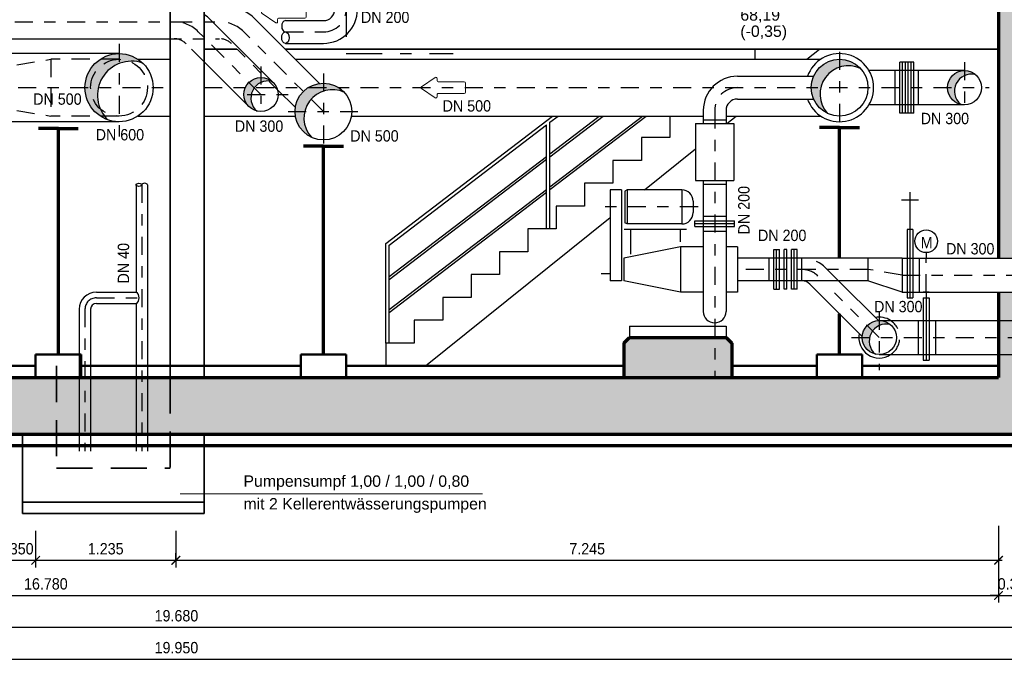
# Model space of a CAD drawing. Header units: metres. Extents: x -5 to 93, y -48 to 79.
# Tile 33 of 91: x 13.74 to 22.41, y 28.87 to 34.56. Entities that reach past the tile are written whole.
import ezdxf

# ---------------------------------------------------------------- set-up
doc = ezdxf.new("R2010")
doc.units = ezdxf.units.M
doc.header["$LTSCALE"] = 0.05
doc.header["$PDMODE"] = 35
doc.header["$PDSIZE"] = 0.1
for name, pattern in [('STRICHPUNKT2', [12.7, 6.35, -3.175, 0, -3.175]), ('VERDECKT', [9.525, 6.35, -3.175]), ('VERDECKT2', [4.7625, 3.175, -1.5875])]:
    doc.linetypes.add(name, pattern=pattern)
for name, color, linetype, lineweight in [('Bemassung_Bau', 7, 'Continuous', 18), ('Beschrifttung', 7, 'Continuous', 18), ('Beschriftung-Schnitte', 7, 'Continuous', 25), ('Rohre', 160, 'Continuous', 30), ('Rohre_mitte', 160, 'STRICHPUNKT2', 25), ('Rohre_verdeckt', 160, 'VERDECKT2', 25), ('Sonstiges _3', 3, 'Continuous', 70), ('Treppe', 7, 'Continuous', 25), ('Wand', 6, 'Continuous', 70), ('Wand-dünn', 2, 'Continuous', 35), ('Wand-Fussbodenaufbau', 1, 'Continuous', 50), ('Wand-Schraffur', 252, 'Continuous', 20), ('Wand-verdeckt', 2, 'VERDECKT', 35)]:
    doc.layers.add(name, color=color, linetype=linetype, lineweight=lineweight)
doc.layers.add('Rohre_Schraffur', color=253, linetype='Continuous')
doc.layers.add('Rohre_Text', color=160, linetype='Continuous')
doc.styles.add('Arial', font='arial.ttf', dxfattribs={"width": 0.9})
doc.styles.get("Standard").update_dxf_attribs({"font": 'arial.ttf'})
doc.dimstyles.new('AEC Bemassung 1-50', dxfattribs={"dimtxt": 0.1, "dimasz": 0.075, "dimexe": 0.0625, "dimexo": 0, "dimgap": 0.05, "dimtad": 1, "dimdec": 3, "dimrnd": 0.005, "dimzin": 1, "dimdsep": 46, "dimtxsty": 'Arial', "dimblk": 'ARCHTICK', "dimcen": 0.125, "dimdle": 0.03125, "dimazin": 0, "dimtfac": 1, "dimtdec": 3, "dimtix": 1, "dimtmove": 2, "dimatfit": 2, "dimfxl": 1, "dimtolj": 1, "dimtzin": 0, "dimarcsym": 0})

# ---------------------------------------------------------------- blocks, each defined once
blk = doc.blocks.new('Pfeil')
at = {"layer": 'Beschrifttung'}
for p, q in [((0.3875, 0.0083), (0.2655, 0.0896)), ((0, -0.04), (0, 0.04)), ((0.01, 0.05), (0.24, 0.05)), ((0.25, 0.06), (0.25, 0.0813)), ((0.01, -0.05), (0.24, -0.05)), ((0.25, -0.0813), (0.25, -0.06)), ((0.2655, -0.0896), (0.3875, -0.0083))]:
    blk.add_line(p, q, dxfattribs=at)
for centre, start, end in [((0.26, 0.0813), 56.30993, 180), ((0.01, 0.04), 90, 180), ((0.24, 0.06), 270, 0), ((0.382, 0), 303.69007, 56.30993), ((0.01, -0.04), 180, 270), ((0.24, -0.06), 0, 90), ((0.26, -0.0813), 180, 303.69007)]:
    blk.add_arc(centre, 0.01, start, end, dxfattribs=at)
blk = doc.blocks.new('_ArchTick')
at = {"color": 0, "linetype": 'ByBlock', "const_width": 0.15}
blk.add_lwpolyline([(-0.5, -0.5), (0.5, 0.5)], dxfattribs=at)
blk = doc.blocks.new('*D201')
at = {"layer": 'Bemassung_Bau', "color": 0, "lineweight": -2, "transparency": 16777216}
for p, q in [((13.5294, 30.0655), (13.5294, 29.743)), ((13.8794, 30.0655), (13.8794, 29.743)), ((13.5294, 29.8055), (13.4544, 29.8055)), ((13.5294, 29.8055), (13.8794, 29.8055)), ((13.8794, 29.8055), (13.9544, 29.8055))]:
    blk.add_line(p, q, dxfattribs=at)
at = {"layer": 'Defpoints', "color": 0, "transparency": 16777216}
for p in [(13.5294, 30.0655), (13.8794, 30.0655), (13.8794, 29.8055)]:
    blk.add_point(p, dxfattribs=at)
at = {"layer": 'Bemassung_Bau', "color": 0, "lineweight": -2, "transparency": 16777216, "xscale": 0.075, "yscale": 0.075, "zscale": 0.075}
blk.add_blockref('_ArchTick', (13.5294, 29.8055), dxfattribs=at)
at = {"layer": 'Bemassung_Bau', "color": 0, "lineweight": -2, "transparency": 16777216, "xscale": 0.075, "yscale": 0.075, "zscale": 0.075, "rotation": 180}
blk.add_blockref('_ArchTick', (13.8794, 29.8055), dxfattribs=at)
at = {"layer": 'Bemassung_Bau', "color": 0, "transparency": 16777216, "insert": (13.7044, 29.9066), "char_height": 0.1, "attachment_point": 5, "style": 'Arial'}
blk.add_mtext('\\A1;0.350', dxfattribs=at)
blk = doc.blocks.new('*D202')
at = {"layer": 'Bemassung_Bau', "color": 0, "lineweight": -2, "transparency": 16777216}
for p, q in [((13.8794, 30.0655), (13.8794, 29.743)), ((15.114, 30.0655), (15.114, 29.743)), ((13.8481, 29.8055), (15.1452, 29.8055))]:
    blk.add_line(p, q, dxfattribs=at)
at = {"layer": 'Defpoints', "color": 0, "transparency": 16777216}
for p in [(13.8794, 30.0655), (15.114, 30.0655), (15.114, 29.8055)]:
    blk.add_point(p, dxfattribs=at)
at = {"layer": 'Bemassung_Bau', "color": 0, "lineweight": -2, "transparency": 16777216, "xscale": 0.075, "yscale": 0.075, "zscale": 0.075, "rotation": 180}
blk.add_blockref('_ArchTick', (13.8794, 29.8055), dxfattribs=at)
at = {"layer": 'Bemassung_Bau', "color": 0, "lineweight": -2, "transparency": 16777216, "xscale": 0.075, "yscale": 0.075, "zscale": 0.075}
blk.add_blockref('_ArchTick', (15.114, 29.8055), dxfattribs=at)
at = {"layer": 'Bemassung_Bau', "color": 0, "transparency": 16777216, "insert": (14.4967, 29.9066), "char_height": 0.1, "attachment_point": 5, "style": 'Arial'}
blk.add_mtext('\\A1;1.235', dxfattribs=at)
blk = doc.blocks.new('*D204')
at = {"layer": 'Bemassung_Bau', "color": 0, "lineweight": -2, "transparency": 16777216}
for p, q in [((22.3594, 30.1103), (22.3594, 29.743)), ((15.114, 29.8055), (15.114, 29.868)), ((15.0827, 29.8055), (22.3906, 29.8055))]:
    blk.add_line(p, q, dxfattribs=at)
at = {"layer": 'Defpoints', "color": 0, "transparency": 16777216}
for p in [(22.3594, 30.1103), (15.114, 29.8055), (22.3594, 29.8055)]:
    blk.add_point(p, dxfattribs=at)
at = {"layer": 'Bemassung_Bau', "color": 0, "lineweight": -2, "transparency": 16777216, "xscale": 0.075, "yscale": 0.075, "zscale": 0.075, "rotation": 180}
blk.add_blockref('_ArchTick', (15.114, 29.8055), dxfattribs=at)
at = {"layer": 'Bemassung_Bau', "color": 0, "lineweight": -2, "transparency": 16777216, "xscale": 0.075, "yscale": 0.075, "zscale": 0.075}
blk.add_blockref('_ArchTick', (22.3594, 29.8055), dxfattribs=at)
at = {"layer": 'Bemassung_Bau', "color": 0, "transparency": 16777216, "insert": (18.7367, 29.9065), "char_height": 0.1, "attachment_point": 5, "style": 'Arial'}
blk.add_mtext('\\A1;7.245', dxfattribs=at)
blk = doc.blocks.new('*D205')
at = {"layer": 'Bemassung_Bau', "color": 0, "lineweight": -2, "transparency": 16777216}
for p, q in [((22.3594, 29.8055), (22.3594, 29.4338)), ((5.5481, 29.4963), (22.3906, 29.4963)), ((5.5794, 29.4963), (5.5794, 29.5588))]:
    blk.add_line(p, q, dxfattribs=at)
at = {"layer": 'Defpoints', "color": 0, "transparency": 16777216}
for p in [(22.3594, 29.8055), (5.5794, 29.4963), (22.3594, 29.4963)]:
    blk.add_point(p, dxfattribs=at)
at = {"layer": 'Bemassung_Bau', "color": 0, "lineweight": -2, "transparency": 16777216, "xscale": 0.075, "yscale": 0.075, "zscale": 0.075, "rotation": 180}
blk.add_blockref('_ArchTick', (5.5794, 29.4963), dxfattribs=at)
at = {"layer": 'Bemassung_Bau', "color": 0, "lineweight": -2, "transparency": 16777216, "xscale": 0.075, "yscale": 0.075, "zscale": 0.075}
blk.add_blockref('_ArchTick', (22.3594, 29.4963), dxfattribs=at)
at = {"layer": 'Bemassung_Bau', "color": 0, "transparency": 16777216, "insert": (13.9694, 29.5974), "char_height": 0.1, "attachment_point": 5, "style": 'Arial'}
blk.add_mtext('\\A1;16.780', dxfattribs=at)
blk = doc.blocks.new('*D206')
at = {"layer": 'Bemassung_Bau', "color": 0, "lineweight": -2, "transparency": 16777216}
for p, q in [((22.6594, 30.1026), (22.6594, 29.4338)), ((22.3594, 29.8055), (22.3594, 29.4338)), ((22.3594, 29.4963), (22.2844, 29.4963)), ((22.3594, 29.4963), (22.6594, 29.4963)), ((22.6594, 29.4963), (22.7344, 29.4963))]:
    blk.add_line(p, q, dxfattribs=at)
at = {"layer": 'Defpoints', "color": 0, "transparency": 16777216}
for p in [(22.6594, 30.1026), (22.3594, 29.8055), (22.6594, 29.4963)]:
    blk.add_point(p, dxfattribs=at)
at = {"layer": 'Bemassung_Bau', "color": 0, "lineweight": -2, "transparency": 16777216, "xscale": 0.075, "yscale": 0.075, "zscale": 0.075}
blk.add_blockref('_ArchTick', (22.3594, 29.4963), dxfattribs=at)
at = {"layer": 'Bemassung_Bau', "color": 0, "lineweight": -2, "transparency": 16777216, "xscale": 0.075, "yscale": 0.075, "zscale": 0.075, "rotation": 180}
blk.add_blockref('_ArchTick', (22.6594, 29.4963), dxfattribs=at)
at = {"layer": 'Bemassung_Bau', "color": 0, "transparency": 16777216, "insert": (22.5094, 29.5974), "char_height": 0.1, "attachment_point": 5, "style": 'Arial'}
blk.add_mtext('\\A1;0.300', dxfattribs=at)
blk = doc.blocks.new('*D209')
at = {"layer": 'Bemassung_Bau', "color": 0, "lineweight": -2, "transparency": 16777216}
for p, q in [((5.2794, 29.4963), (5.2794, 29.1533)), ((24.9594, 29.4963), (24.9594, 29.1533)), ((5.2481, 29.2158), (24.9906, 29.2158))]:
    blk.add_line(p, q, dxfattribs=at)
at = {"layer": 'Defpoints', "color": 0, "transparency": 16777216}
for p in [(5.2794, 29.4963), (24.9594, 29.4963), (24.9594, 29.2158)]:
    blk.add_point(p, dxfattribs=at)
at = {"layer": 'Bemassung_Bau', "color": 0, "lineweight": -2, "transparency": 16777216, "xscale": 0.075, "yscale": 0.075, "zscale": 0.075, "rotation": 180}
blk.add_blockref('_ArchTick', (5.2794, 29.2158), dxfattribs=at)
at = {"layer": 'Bemassung_Bau', "color": 0, "lineweight": -2, "transparency": 16777216, "xscale": 0.075, "yscale": 0.075, "zscale": 0.075}
blk.add_blockref('_ArchTick', (24.9594, 29.2158), dxfattribs=at)
at = {"layer": 'Bemassung_Bau', "color": 0, "transparency": 16777216, "insert": (15.1194, 29.3169), "char_height": 0.1, "attachment_point": 5, "style": 'Arial'}
blk.add_mtext('\\A1;19.680', dxfattribs=at)
blk = doc.blocks.new('*D253')
at = {"layer": 'Bemassung_Bau', "color": 0, "lineweight": -2, "transparency": 16777216}
for p, q in [((5.1444, 29.2675), (5.1444, 28.8725)), ((25.0944, 29.2675), (25.0944, 28.8725)), ((5.1131, 28.935), (25.1256, 28.935))]:
    blk.add_line(p, q, dxfattribs=at)
at = {"layer": 'Defpoints', "color": 0, "transparency": 16777216}
for p in [(5.1444, 29.2675), (25.0944, 29.2675), (25.0944, 28.935)]:
    blk.add_point(p, dxfattribs=at)
at = {"layer": 'Bemassung_Bau', "color": 0, "lineweight": -2, "transparency": 16777216, "xscale": 0.075, "yscale": 0.075, "zscale": 0.075, "rotation": 180}
blk.add_blockref('_ArchTick', (5.1444, 28.935), dxfattribs=at)
at = {"layer": 'Bemassung_Bau', "color": 0, "lineweight": -2, "transparency": 16777216, "xscale": 0.075, "yscale": 0.075, "zscale": 0.075}
blk.add_blockref('_ArchTick', (25.0944, 28.935), dxfattribs=at)
at = {"layer": 'Bemassung_Bau', "color": 0, "transparency": 16777216, "insert": (15.1194, 29.0361), "char_height": 0.1, "attachment_point": 5, "style": 'Arial'}
blk.add_mtext('\\A1;19.950', dxfattribs=at)

msp = doc.modelspace()

# ---------------------------------------------------------------- hatches: boundary and pattern name
at = {"layer": 'Rohre_Schraffur'}
h = msp.add_hatch(color=256, dxfattribs=at)
h.paths.add_polyline_path([(14.614, 34.2661), (14.614, 34.2161, -0.094485), (14.706, 34.1986, -0.098178), (14.8216, 34.1827, 0.193417)])
h.paths.add_polyline_path([(14.614, 34.2161), (14.614, 34.1783, -0.078987), (14.706, 34.1986, 0.094485)])
h.paths.add_polyline_path([(14.614, 34.2161, 0.414214), (14.364, 33.9661), (14.4313, 33.9661, -0.247645), (14.614, 34.1783)])
h.paths.add_polyline_path([(14.614, 34.2661, 0.147477), (14.4482, 34.2161), (14.614, 34.2161)])
h.paths.add_polyline_path([(14.614, 34.2161), (14.4482, 34.2161, 0.251381), (14.314, 33.9661), (14.364, 33.9661, -0.414214)])
h.paths.add_polyline_path([(14.364, 33.9661), (14.314, 33.9661, 0.251381), (14.4482, 33.7161), (14.486, 33.7161, -0.060295), (14.4492, 33.7781, -0.216045)])
h.paths.add_polyline_path([(14.486, 33.7161), (14.4482, 33.7161, 0.063435), (14.5161, 33.6825, -0.03766)])
h.paths.add_polyline_path([(14.4313, 33.9661), (14.364, 33.9661, 0.216045), (14.4492, 33.7781, -0.16148)], flags=17)
h = msp.add_hatch(color=256, dxfattribs=at)
h.paths.add_polyline_path([(21.095, 34.1761), (20.9594, 34.1761), (20.9594, 34.1462, -0.191719), (21.144, 34.1348, 0.06434)])
h.paths.add_polyline_path([(20.9594, 34.2161), (20.9594, 34.1761), (21.095, 34.1761, 0.144369)])
h.paths.add_polyline_path([(20.9594, 34.2161, 0.144369), (20.8237, 34.1761), (20.9594, 34.1761)])
h.paths.add_polyline_path([(20.9594, 34.1761), (20.8237, 34.1761, 0.053021), (20.7826, 34.1429), (20.8506, 34.0749, -0.132299), (20.9594, 34.1462)])
h.paths.add_polyline_path([(20.8506, 34.0749), (20.7826, 34.1429, 0.198912), (20.7094, 33.9661), (20.7941, 33.9661, -0.124485)])
h.paths.add_polyline_path([(20.7941, 33.9661), (20.7094, 33.9661, 0.290335), (20.8528, 33.74, -0.248002)])
h = msp.add_hatch(color=256, dxfattribs=at)
h.paths.add_polyline_path([(22.0594, 34.1161), (22.0594, 34.0724, -0.164933), (22.1553, 34.0815, 0.1752)])
h.paths.add_polyline_path([(22.0594, 34.1161, 0.414214), (21.9094, 33.9661), (21.9738, 33.9661, -0.240583), (22.0594, 34.0724)])
h.paths.add_polyline_path([(21.9738, 33.9661), (21.9094, 33.9661, 0.347501), (22.0247, 33.8202, -0.277461)])
h = msp.add_hatch(color=256, dxfattribs=at)
h.paths.add_polyline_path([(15.864, 34.0561), (15.864, 34.0124, -0.164933), (15.9599, 34.0215, 0.1752)])
h.paths.add_polyline_path([(15.864, 34.0561, 0.414214), (15.714, 33.9061), (15.7784, 33.9061, -0.240583), (15.864, 34.0124)])
h.paths.add_polyline_path([(15.7784, 33.9061), (15.714, 33.9061, 0.347501), (15.8294, 33.7602, -0.277461)])
h = msp.add_hatch(color=256, dxfattribs=at)
h.paths.add_polyline_path([(16.5496, 33.9661), (16.414, 33.9661), (16.414, 33.9362, -0.191719), (16.5986, 33.9248, 0.06434)])
h.paths.add_polyline_path([(16.414, 34.0061), (16.414, 33.9661), (16.5496, 33.9661, 0.144369)])
h.paths.add_polyline_path([(16.414, 34.0061, 0.144369), (16.2783, 33.9661), (16.414, 33.9661)])
h.paths.add_polyline_path([(16.414, 33.9661), (16.2783, 33.9661, 0.053021), (16.2372, 33.9329), (16.3053, 33.8649, -0.132299), (16.414, 33.9362)])
h.paths.add_polyline_path([(16.3053, 33.8649), (16.2372, 33.9329, 0.198912), (16.164, 33.7561), (16.2487, 33.7561, -0.124485)])
h.paths.add_polyline_path([(16.2487, 33.7561), (16.164, 33.7561, 0.290335), (16.3074, 33.53, -0.248002)])
h = msp.add_hatch(color=256, dxfattribs=at)
h.paths.add_polyline_path([(21.3094, 31.9161), (21.3094, 31.8724, -0.164933), (21.4053, 31.8815, 0.1752)])
h.paths.add_polyline_path([(21.3094, 31.9161, 0.414214), (21.1594, 31.7661), (21.2238, 31.7661, -0.240583), (21.3094, 31.8724)])
h.paths.add_polyline_path([(21.2238, 31.7661), (21.1594, 31.7661, 0.347501), (21.2747, 31.6202, -0.277461)])
at = {"layer": 'Wand-Schraffur'}
h = msp.add_hatch(dxfattribs=at)
h.set_pattern_fill('ANSI33', color=256, scale=0.025, style=0)
h.set_pattern_definition([(45, (-0.34923, -12.46115), (-0.1122532, 0.1122532), []), (45, (-0.23698, -12.46115), (-0.1122532, 0.1122532), [0.079375, -0.0396875])])
h.paths.add_polyline_path([(20.0094, 31.4161), (20.0094, 31.7161), (19.9594, 31.7661), (19.1094, 31.7661), (19.0594, 31.7161), (19.0594, 31.4161)], flags=17)
h.paths.add_polyline_path([(22.6594, 32.1661), (22.3594, 32.1661), (22.3594, 31.4161), (5.5794, 31.4161), (5.5794, 35.8961), (5.2794, 35.8961), (5.2794, 35.0061), (5.1444, 35.0061), (5.1444, 34.8061), (5.2794, 34.8061), (5.2794, 30.9161), (22.6594, 30.9161)])
h.paths.add_polyline_path([(22.3594, 32.4661), (22.6594, 32.4661), (22.6594, 35.0061), (18.614, 35.0061), (18.614, 34.8061), (22.3594, 34.8061)])

# ---------------------------------------------------------------- linework, layer by layer
at = {"layer": 'Beschrifttung'}
msp.add_line((15.1515, 30.3917), (17.815, 30.3917), dxfattribs=at)
at = {"layer": 'Beschriftung-Schnitte', "color": 6, "linetype": 'STRICHPUNKT2'}
for p, q in [((16.614, 34.7323), (16.614, 34.2666)), ((16.614, 34.2666), (17.5551, 34.2666))]:
    msp.add_line(p, q, dxfattribs=at)
at = {"layer": 'Rohre', "ltscale": 0.5}
for p, q in [((15.9701, 34.0122), (15.4179, 34.5643)), ((16.3786, 34.0036), (15.8179, 34.5643)), ((15.7579, 33.8001), (15.364, 34.194)), ((16.1665, 33.7915), (16.0072, 33.9508))]:
    msp.add_line(p, q, dxfattribs=at)
at = {"layer": 'Rohre'}
for p, q in [((16.0796, 34.5561), (16.414, 34.5561)), ((12.7794, 34.3961), (15.064, 34.3961)), ((16.0796, 34.3561), (16.414, 34.3561)), ((14.614, 34.2661), (13.564, 34.2661)), ((14.7798, 34.2161), (15.064, 34.2161)), ((16.1661, 34.2161), (20.7935, 34.2161)), ((21.4892, 33.7411), (21.4892, 34.1911)), ((21.5142, 34.1911), (21.4892, 34.1911)), ((21.5142, 33.7411), (21.5142, 34.1911)), ((21.5642, 34.1911), (21.5142, 34.1911)), ((21.5142, 33.7411), (21.5142, 34.1911)), ((21.5392, 33.7411), (21.5392, 34.1911)), ((21.5642, 33.7411), (21.5642, 34.1911)), ((21.6142, 34.1911), (21.5642, 34.1911)), ((21.5642, 33.7411), (21.5642, 34.1911)), ((21.5892, 33.7411), (21.5892, 34.1911)), ((21.6142, 33.7411), (21.6142, 34.1911)), ((22.0594, 34.1161), (21.2192, 34.1161)), ((21.4485, 33.8161), (21.4485, 34.1161)), ((21.655, 33.8161), (21.655, 34.1161)), ((20.0594, 34.0661), (20.7303, 34.0661)), ((20.0594, 33.8661), (20.7303, 33.8661)), ((19.7594, 33.7661), (19.7594, 33.6502)), ((19.9594, 33.7661), (19.9594, 33.6502)), ((22.0594, 33.8161), (21.2192, 33.8161)), ((21.6142, 33.7411), (21.4892, 33.7411)), ((14.614, 33.6661), (13.564, 33.6661)), ((14.7798, 33.7161), (15.064, 33.7161)), ((15.364, 33.7161), (16.1672, 33.7161)), ((16.6608, 33.7161), (19.7594, 33.7161)), ((19.6894, 33.6502), (19.6894, 33.1502)), ((19.9594, 33.7161), (20.7935, 33.7161)), ((20.0294, 33.6502), (20.0294, 33.1502)), ((19.7594, 33.1502), (19.7594, 31.9955)), ((19.9594, 33.1502), (19.9594, 31.9955)), ((14.764, 33.1111), (14.764, 32.1661)), ((14.864, 33.1111), (14.864, 30.7663)), ((18.9394, 33.0661), (18.9394, 32.2661)), ((19.0394, 33.0661), (18.9394, 33.0661)), ((19.0394, 33.0661), (19.0394, 32.2661)), ((19.0894, 33.0661), (19.0694, 33.0555)), ((19.0694, 33.0555), (19.0694, 32.7768)), ((19.5694, 33.0661), (19.0894, 33.0661)), ((19.0894, 33.0661), (19.0894, 32.7661)), ((19.5694, 33.0661), (19.5694, 32.7661)), ((21.5784, 33.047), (21.5784, 32.1161)), ((19.6694, 32.9661), (19.6694, 32.8661)), ((21.6531, 32.9755), (21.5061, 32.9755)), ((19.6844, 32.7445), (19.6844, 32.7945)), ((19.6844, 32.7945), (20.0344, 32.7945)), ((20.0344, 32.7445), (20.0344, 32.7945)), ((19.0632, 32.7203), (19.6125, 32.7203)), ((19.0894, 32.7661), (19.0694, 32.7768)), ((19.5694, 32.7661), (19.0894, 32.7661)), ((19.1179, 32.7203), (19.1179, 32.5002)), ((19.556, 32.7203), (19.556, 32.6103)), ((19.6844, 32.7695), (20.0344, 32.7695)), ((19.6844, 32.7695), (20.0344, 32.7695)), ((19.6844, 32.7445), (20.0344, 32.7445)), ((21.6034, 32.7161), (21.5534, 32.7161)), ((21.5534, 32.7161), (21.5534, 32.1161)), ((21.6034, 32.7161), (21.6034, 32.1161)), ((19.5594, 32.5661), (19.0594, 32.4661)), ((19.5594, 32.5661), (19.5594, 32.1661)), ((19.7594, 32.5661), (19.5594, 32.5661)), ((20.0594, 32.5661), (19.9594, 32.5661)), ((20.0594, 32.5661), (20.0594, 32.1661)), ((20.3793, 32.1911), (20.3793, 32.5411)), ((20.3793, 32.5411), (20.4293, 32.5411)), ((20.4043, 32.1911), (20.4043, 32.5411)), ((20.4043, 32.1911), (20.4043, 32.5411)), ((20.4293, 32.1911), (20.4293, 32.5411)), ((20.47, 32.1911), (20.47, 32.5411)), ((20.495, 32.5411), (20.47, 32.5411)), ((20.495, 32.1911), (20.495, 32.5411)), ((20.5358, 32.1911), (20.5358, 32.5411)), ((20.5858, 32.5411), (20.5358, 32.5411)), ((20.5608, 32.1911), (20.5608, 32.5411)), ((20.5608, 32.1911), (20.5608, 32.5411)), ((20.5858, 32.1911), (20.5858, 32.5411)), ((19.0594, 32.4661), (19.0594, 32.2661)), ((21.5094, 32.4661), (20.0594, 32.4661)), ((20.3385, 32.2661), (20.3385, 32.4661)), ((20.6265, 32.2661), (20.6265, 32.4661)), ((21.2094, 32.4661), (21.2094, 32.2661)), ((21.5094, 32.4661), (23.2094, 32.4661)), ((21.5094, 32.4661), (21.5094, 32.1661)), ((21.5094, 32.4661), (21.5094, 32.1661)), ((21.6594, 32.4661), (21.6594, 32.1661)), ((21.722, 32.514), (21.722, 32.4661)), ((19.0394, 32.2661), (18.9394, 32.2661)), ((19.5594, 32.1661), (19.0594, 32.2661)), ((21.2094, 32.2661), (20.0594, 32.2661)), ((21.301, 31.9159), (20.9508, 32.2661)), ((21.5094, 32.1661), (21.2094, 32.2661)), ((20.3793, 32.1911), (20.4293, 32.1911)), ((20.495, 32.1911), (20.47, 32.1911)), ((20.5858, 32.1911), (20.5358, 32.1911)), ((21.1596, 31.7745), (20.6972, 32.2368)), ((14.414, 32.1661), (14.764, 32.1661)), ((19.7594, 32.1661), (19.5594, 32.1661)), ((20.0594, 32.1661), (19.9594, 32.1661)), ((21.5094, 32.1661), (23.2094, 32.1661)), ((21.5534, 32.1161), (21.6034, 32.1161)), ((21.747, 32.1661), (21.697, 32.1661)), ((21.697, 32.1174), (21.697, 31.5661)), ((21.697, 32.1174), (21.747, 32.1174)), ((21.722, 32.1661), (21.722, 31.5661)), ((21.747, 32.1174), (21.747, 31.5661)), ((14.264, 32.0161), (14.264, 30.7663)), ((14.364, 32.0161), (14.364, 30.7663)), ((14.414, 32.0661), (14.764, 32.0661)), ((14.764, 32.0661), (14.764, 30.7663)), ((21.3094, 31.9161), (23.1914, 31.9161)), ((21.6529, 31.9161), (21.6529, 31.6161)), ((21.8029, 31.9161), (21.8029, 31.6161)), ((19.1094, 31.8661), (19.9594, 31.8661)), ((19.1094, 31.8661), (19.1094, 31.7661)), ((19.9594, 31.8661), (19.9594, 31.7661)), ((21.3094, 31.6161), (22.8995, 31.6161)), ((21.697, 31.5661), (21.747, 31.5661))]:
    msp.add_line(p, q, dxfattribs=at)
for points in [[(19.6894, 33.6502), (20.0294, 33.6502)], [(19.7594, 33.6839), (19.9594, 33.6839)], [(19.6894, 33.1502), (20.0294, 33.1502)], [(19.7594, 33.1165), (19.9594, 33.1165)], [(19.7594, 32.836), (19.9594, 32.836)], [(19.7594, 32.7031), (19.9594, 32.7031)]]:
    msp.add_lwpolyline(points, dxfattribs=at)
for centre, radius in [((14.614, 33.9661), 0.3), ((20.9594, 33.9661), 0.25), ((22.0594, 33.9661), 0.15), ((15.864, 33.9061), 0.15), ((16.414, 33.7561), 0.25), ((21.722, 32.614), 0.1), ((21.3094, 31.7661), 0.15)]:
    msp.add_circle(centre, radius, dxfattribs=at)
at = {"layer": 'Rohre', "ltscale": 0.5}
for centre, radius, start, end in [((15.4997, 34.2461), 0.45, 45, 90), ((15.0997, 34.2461), 0.45, 45, 54.03765), ((19.5694, 32.8661), 0.1, 270, 0), ((20.6265, 32.1661), 0.1, 45, 90)]:
    msp.add_arc(centre, radius, start, end, dxfattribs=at)
at = {"layer": 'Rohre'}
for centre, radius, start, end in [((16.414, 34.6561), 0.1, 270, 0), ((16.414, 34.6561), 0.3, 270, 0), ((20.9594, 33.9661), 0.3, 199.47122, 160.52878), ((20.0594, 33.7661), 0.3, 90, 180), ((20.0594, 33.7661), 0.1, 90, 180), ((19.5694, 32.9661), 0.1, 0, 90), ((14.414, 32.0161), 0.15, 90, 180), ((14.7319, 32.1161), 0.0594, 302.6962, 57.3038), ((14.414, 32.0161), 0.05, 90, 180), ((19.8594, 31.9955), 0.1, 180, 0), ((21.3094, 31.7661), 0.18, 56.44269, 101.25101), ((21.3094, 31.7661), 0.18, 168.74899, 303.55731)]:
    msp.add_arc(centre, radius, start, end, dxfattribs=at)
for centre, major_axis, ratio in [((16.0796, 34.5061), (0, -0.05), 0.666971), ((14.839, 33.1111), (-0.025, 0), 0.552936)]:
    msp.add_ellipse(centre, major_axis=major_axis, ratio=ratio, start_param=3.141593, end_param=6.283185, dxfattribs=at)
for centre, major_axis, ratio in [((16.0796, 34.4061), (0, -0.05), 0.666971), ((14.789, 33.1111), (-0.025, 0), 0.552936)]:
    msp.add_ellipse(centre, major_axis=major_axis, ratio=ratio, dxfattribs=at)
at = {"layer": 'Rohre_mitte', "ltscale": 0.5}
for p, q in [((12.7794, 34.5461), (15.0997, 34.5461)), ((15.0997, 34.5461), (15.4997, 34.5461)), ((15.864, 33.9061), (15.3119, 34.4583)), ((16.414, 33.7561), (15.7119, 34.4583)), ((16.0796, 34.4561), (16.414, 34.4561)), ((14.614, 34.3532), (14.614, 33.5308)), ((20.9594, 34.2823), (20.9594, 33.6606)), ((22.0594, 34.1916), (22.0594, 33.7498)), ((15.864, 34.1521), (15.864, 33.8242)), ((16.414, 34.0907), (16.414, 33.4331)), ((8.6794, 33.9661), (15.064, 33.9661)), ((15.364, 33.9661), (22.2757, 33.9661)), ((15.7432, 33.9061), (16.1586, 33.9061)), ((16.102, 33.7561), (16.7183, 33.7561)), ((19.8594, 33.7661), (19.8594, 31.4161)), ((14.814, 33.1111), (14.814, 30.7663)), ((19.7127, 32.9161), (18.8716, 32.9161)), ((21.2094, 32.3661), (20.0594, 32.3661)), ((21.5094, 32.3161), (21.2094, 32.3661)), ((21.2062, 32.3161), (21.2094, 32.3161)), ((21.5094, 32.3161), (23.2094, 32.3161)), ((14.414, 32.1161), (14.814, 32.1161)), ((21.3094, 31.7661), (20.9147, 32.1608)), ((14.314, 32.0161), (14.314, 30.7663)), ((21.3094, 31.9937), (21.3094, 31.4806)), ((21.0654, 31.7661), (23.1914, 31.7661))]:
    msp.add_line(p, q, dxfattribs=at)
for centre, radius, start, end in [((16.414, 34.6561), 0.2, 270, 0), ((15.0997, 34.2461), 0.3, 45, 90), ((15.4997, 34.2461), 0.3, 45, 90), ((15.0997, 34.2461), 0.15, 45, 90), ((20.0594, 33.7661), 0.2, 90, 180), ((20.6265, 32.1661), 0.2, 45, 90), ((14.414, 32.0161), 0.1, 90, 180)]:
    msp.add_arc(centre, radius, start, end, dxfattribs=at)
at = {"layer": 'Rohre_Schraffur'}
for centre, radius, start, end in [((14.7237, 33.8991), 0.3, 70.96141, 226.21285), ((21.0373, 33.9086), 0.25, 64.75947, 222.41478), ((22.1207, 33.9355), 0.15, 76.64961, 230.25051), ((15.9253, 33.8755), 0.15, 76.64961, 230.25051), ((16.492, 33.6986), 0.25, 64.75947, 222.41478), ((21.3707, 31.7355), 0.15, 76.64961, 230.25051)]:
    msp.add_arc(centre, radius, start, end, dxfattribs=at)
at = {"layer": 'Rohre_verdeckt', "ltscale": 0.5}
for p, q in [((15.064, 34.3961), (15.4997, 34.3961)), ((16.0072, 33.9508), (15.6058, 34.3522))]:
    msp.add_line(p, q, dxfattribs=at)
at = {"layer": 'Rohre_verdeckt'}
for p, q in [((15.364, 34.194), (15.2058, 34.3522)), ((13.714, 34.1661), (14.014, 34.2161)), ((14.614, 34.2161), (14.014, 34.2161)), ((14.014, 34.2161), (14.014, 33.7161)), ((13.714, 33.7661), (14.014, 33.7161)), ((14.614, 33.7161), (14.014, 33.7161)), ((21.722, 32.1661), (21.722, 32.4661)), ((20.9508, 32.2661), (20.8387, 32.3783))]:
    msp.add_line(p, q, dxfattribs=at)
msp.add_circle((14.614, 33.9661), 0.25, dxfattribs=at)
at = {"layer": 'Rohre_verdeckt', "ltscale": 0.5}
for centre, radius in [((15.4997, 34.2461), 0.15), ((20.6265, 32.1661), 0.3)]:
    msp.add_arc(centre, radius, 45, 90, dxfattribs=at)
at = {"layer": 'Rohre_verdeckt'}
msp.add_arc((21.3094, 31.7661), 0.18, 303.55731, 56.44269, dxfattribs=at)
at = {"layer": 'Sonstiges _3'}
for p, q in [((14.0794, 33.6064), (13.9038, 33.6064)), ((14.0794, 31.6161), (14.0794, 33.6064)), ((14.0794, 33.6064), (14.255, 33.6064)), ((20.9594, 33.6142), (20.7838, 33.6142)), ((20.9594, 33.6142), (21.135, 33.6142)), ((20.9594, 32.4661), (20.9594, 33.6142)), ((16.414, 33.4518), (16.2384, 33.4518)), ((16.414, 31.6161), (16.414, 33.4518)), ((16.414, 33.4518), (16.5896, 33.4518)), ((20.9594, 31.6161), (20.9594, 31.9747))]:
    msp.add_line(p, q, dxfattribs=at)
at = {"layer": 'Treppe'}
for p, q in [((20.214, 34.3061), (20.214, 34.2161)), ((20.6709, 34.2161), (20.7828, 34.3061)), ((16.964, 32.5956), (18.4306, 33.7161)), ((18.4079, 33.3584), (18.8761, 33.7161)), ((18.4079, 33.3836), (18.8432, 33.7161)), ((18.4079, 33.661), (18.4801, 33.7161)), ((18.4079, 33.0684), (19.2558, 33.7161)), ((18.4079, 33.0935), (19.2228, 33.7161)), ((18.4079, 32.7221), (18.4079, 33.661)), ((19.464, 33.7161), (19.464, 33.5261)), ((19.9673, 33.6502), (20.0493, 33.7161)), ((16.994, 32.5808), (18.3779, 33.6381)), ((18.3779, 32.7221), (18.3779, 33.6381)), ((19.214, 33.5261), (19.214, 33.3261)), ((19.464, 33.5261), (19.214, 33.5261)), ((19.2411, 33.0661), (19.6894, 33.4267)), ((16.994, 32.3033), (18.3779, 33.3606)), ((16.994, 32.2782), (18.3779, 33.3355)), ((19.214, 33.3261), (18.964, 33.3261)), ((18.964, 33.3261), (18.964, 33.1241)), ((18.714, 33.1241), (18.714, 32.9241)), ((18.964, 33.1241), (18.714, 33.1241)), ((16.994, 32.0133), (18.3779, 33.0706)), ((16.994, 31.9882), (18.3779, 33.0454)), ((18.714, 32.9241), (18.464, 32.9241)), ((18.464, 32.9241), (18.464, 32.7221)), ((17.314, 31.5161), (18.9394, 32.8234)), ((18.214, 32.7221), (18.214, 32.5221)), ((18.464, 32.7221), (18.214, 32.7221)), ((16.964, 31.7181), (16.964, 32.5956)), ((16.994, 31.7181), (16.994, 32.5808)), ((18.214, 32.5221), (17.964, 32.5221)), ((17.964, 32.5221), (17.964, 32.3201)), ((17.714, 32.3201), (17.714, 32.1201)), ((17.964, 32.3201), (17.714, 32.3201)), ((18.9394, 32.3281), (18.8594, 32.3281)), ((17.714, 32.1201), (17.464, 32.1201)), ((17.464, 32.1201), (17.464, 31.9181)), ((17.214, 31.9181), (17.214, 31.7181)), ((17.464, 31.9181), (17.214, 31.9181)), ((17.214, 31.7181), (16.964, 31.7181)), ((16.964, 31.7181), (16.964, 31.5161))]:
    msp.add_line(p, q, dxfattribs=at)
at = {"layer": 'Wand'}
for p, q in [((22.3594, 34.8061), (22.3594, 32.4661)), ((22.3594, 32.1661), (22.3594, 31.4161)), ((19.0594, 31.7161), (19.1094, 31.7661)), ((19.1094, 31.7661), (19.9594, 31.7661)), ((19.9594, 31.7661), (20.0094, 31.7161)), ((19.0594, 31.7161), (19.0594, 31.4161)), ((20.0094, 31.7161), (20.0094, 31.4161)), ((5.5794, 31.4161), (22.3594, 31.4161)), ((5.2794, 30.9161), (24.9594, 30.9161)), ((5.2794, 30.8161), (24.9594, 30.8161))]:
    msp.add_line(p, q, dxfattribs=at)
at = {"layer": 'Wand-dünn'}
for p, q in [((15.064, 34.8061), (15.064, 31.4161)), ((15.364, 34.8061), (15.364, 31.4161)), ((15.364, 34.3061), (15.6519, 34.3061)), ((16.0761, 34.3061), (22.3594, 34.3061)), ((13.764, 30.9161), (13.764, 30.2161)), ((15.364, 30.9161), (15.364, 30.2161)), ((13.764, 30.3161), (15.364, 30.3161)), ((13.764, 30.2161), (15.364, 30.2161))]:
    msp.add_line(p, q, dxfattribs=at)
at = {"layer": 'Wand-Fussbodenaufbau'}
for p, q in [((13.8794, 31.4161), (13.8794, 31.6161)), ((13.8794, 31.6161), (14.2794, 31.6161)), ((14.2794, 31.4161), (14.2794, 31.6161)), ((16.214, 31.4161), (16.214, 31.6161)), ((16.214, 31.6161), (16.614, 31.6161)), ((16.614, 31.4161), (16.614, 31.6161)), ((20.7594, 31.4161), (20.7594, 31.6161)), ((20.7594, 31.6161), (21.1594, 31.6161)), ((21.1594, 31.4161), (21.1594, 31.6161)), ((12.3794, 31.5161), (13.8794, 31.5161)), ((14.2794, 31.5161), (16.214, 31.5161)), ((16.614, 31.5161), (19.0594, 31.5161)), ((20.0094, 31.5161), (20.7594, 31.5161)), ((21.1594, 31.5161), (22.3594, 31.5161))]:
    msp.add_line(p, q, dxfattribs=at)
at = {"layer": 'Wand-verdeckt'}
for p, q in [((14.064, 31.5161), (14.064, 30.6161)), ((15.064, 31.4161), (15.064, 30.6161)), ((14.064, 30.6161), (15.064, 30.6161))]:
    msp.add_line(p, q, dxfattribs=at)

# ---------------------------------------------------------------- block references
at = {"layer": 'Beschrifttung', "rotation": 180}
for p in [(16.2607, 34.6272), (17.6645, 33.9661)]:
    msp.add_blockref('Pfeil', p, dxfattribs=at)

# ---------------------------------------------------------------- texts
at = {"layer": 'Beschrifttung'}
for s, p in [('68,19', (20.0854, 34.5558)), ('(-0,35)', (20.0854, 34.4132)), ('Pumpensumpf 1,00 / 1,00 / 0,80', (15.7095, 30.4527)), ('mit 2 Kellerentwässerungspumpen', (15.7095, 30.253))]:
    msp.add_text(s, height=0.1, dxfattribs=at).set_placement(p)
at = {"layer": 'Rohre', "style": 'Arial', "width": 0.9}
msp.add_text('M', height=0.1, dxfattribs=at).set_placement((21.6737, 32.5522))
at = {"layer": 'Rohre_Text', "style": 'Arial', "width": 0.9}
for s, p in [('DN 200', (16.7447, 34.536)), ('DN 500', (13.8581, 33.8157)), ('DN 500', (17.4637, 33.7555)), ('DN 300', (21.6736, 33.6447)), ('DN 300', (15.634, 33.5777)), ('DN 600', (14.4084, 33.502)), ('DN 500', (16.6502, 33.4914)), ('DN 200', (20.2409, 32.6159)), ('DN 300', (21.8968, 32.4981)), ('DN 300', (21.2631, 31.9891))]:
    msp.add_text(s, height=0.1, dxfattribs=at).set_placement(p)
for s, p in [('DN 200', (20.1663, 32.6743)), ('DN 40', (14.7025, 32.2426))]:
    msp.add_text(s, height=0.1, rotation=90, dxfattribs=at).set_placement(p)

# ---------------------------------------------------------------- dimensions: what is measured, and where the dimension line sits
at = {"layer": 'Bemassung_Bau'}
for base, p1, p2, picture, middle in [((22.3594, 29.8055), (15.114, 29.8055), (22.3594, 30.1103), '*D204', (18.7367, 29.9065)), ((22.6594, 29.4963), (22.3594, 29.8055), (22.6594, 30.1026), '*D206', (22.5094, 29.5974)), ((13.8794, 29.8055), (13.5294, 30.0655), (13.8794, 30.0655), '*D201', (13.7044, 29.9066)), ((15.114, 29.8055), (13.8794, 30.0655), (15.114, 30.0655), '*D202', (14.4967, 29.9066)), ((22.3594, 29.4963), (5.5794, 29.4963), (22.3594, 29.8055), '*D205', (13.9694, 29.5974)), ((24.9594, 29.2158), (5.2794, 29.4963), (24.9594, 29.4963), '*D209', (15.1194, 29.3169)), ((25.0944, 28.935), (5.1444, 29.2675), (25.0944, 29.2675), '*D253', (15.1194, 29.0361))]:
    dim = msp.add_linear_dim(base=base, p1=p1, p2=p2, dimstyle='AEC Bemassung 1-50', dxfattribs=at)
    dim.commit()
    dim.dimension.update_dxf_attribs({"geometry": picture, "text_midpoint": middle})

doc.saveas('drawing.dxf')
